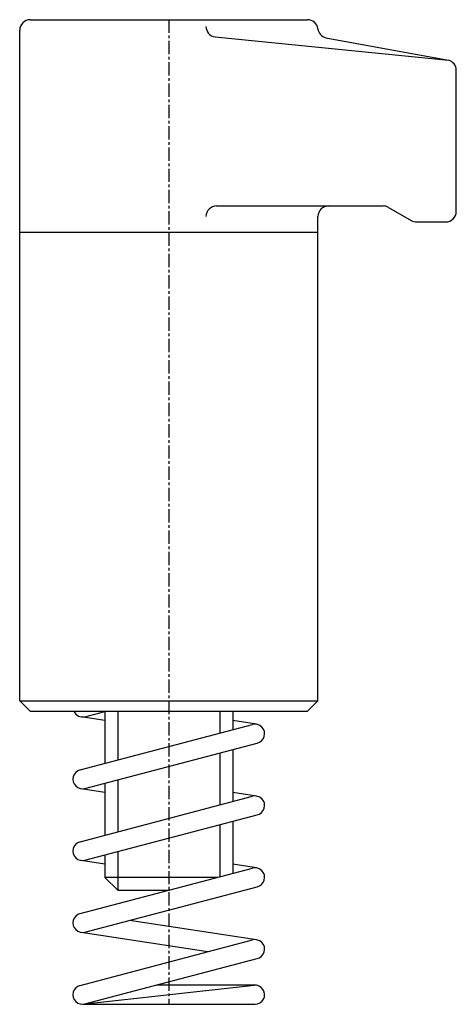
# Model space of a CAD drawing. Extents: x 226 to 267, y 332.5 to 425.
import ezdxf

# ---------------------------------------------------------------- set-up
doc = ezdxf.new("R2010")
doc.units = 0
doc.linetypes.add('CENTER', pattern=[2, 1.25, -0.25, 0.25, -0.25])
doc.layers.get('0').update_dxf_attribs({"linetype": 'CONTINUOUS'})
doc.layers.add('BRAUER-1', color=1, linetype='CENTER')

msp = doc.modelspace()

# ---------------------------------------------------------------- linework, layer by layer
for p, q in [((227, 425), (253.017946, 425)), ((226, 361), (226, 424)), ((244.350577, 423.376319), (266.258819, 421.198599)), ((254.741181, 423.301401), (266.258819, 421.198599)), ((267, 407), (267, 420.232673)), ((244.493385, 407.5), (255, 407.5)), ((255, 407.5), (260.133975, 407.5)), ((260.633975, 407.366025), (262.767949, 406.133974)), ((254, 361), (254, 406.5)), ((263.267949, 406), (266, 406)), ((254, 405.016661), (226, 405.016661)), ((226, 361), (227, 360)), ((226, 361), (254, 361)), ((254, 361), (253, 360)), ((253, 360), (227, 360)), ((232.129639, 359.50479), (234.006036, 360)), ((234.006036, 360), (234, 355.109976)), ((235.2, 360), (235.2, 355.426643)), ((244.8, 360), (244.8, 357.959976)), ((246, 360), (246, 358.276643)), ((234, 359.143724), (231.764077, 359.485323)), ((248.235923, 358.789677), (246, 359.131276)), ((231.670361, 354.495211), (247.870361, 358.77021)), ((232.129639, 352.75479), (248.303034, 357.023201)), ((246, 356.415394), (246, 351.526643)), ((244.8, 356.098695), (244.8, 351.209976)), ((235.2, 353.565106), (235.2, 348.676643)), ((234, 352.393724), (231.764077, 352.735323)), ((234, 353.248407), (234, 348.359976)), ((231.670361, 347.745211), (247.870361, 352.02021)), ((248.235923, 352.039677), (246, 352.381276)), ((232.129639, 346.00479), (248.303034, 350.273201)), ((244.8, 349.348695), (244.8, 344.459976)), ((246, 349.665394), (246, 344.776643)), ((234, 346.498407), (234, 344.4)), ((235.2, 346.815106), (235.2, 343.2)), ((231.670361, 340.995211), (247.870361, 345.27021)), ((234, 345.643724), (231.764077, 345.985323)), ((248.235923, 345.289677), (246, 345.631276)), ((244.572722, 344.4), (234, 344.4)), ((234, 344.4), (235.2, 343.2)), ((232.129639, 339.25479), (248.303034, 343.523201)), ((235.2, 343.2), (240.025354, 343.2)), ((248.235923, 338.539677), (236.319006, 340.360317)), ((243.680994, 337.414683), (231.764077, 339.235323)), ((231.670361, 334.245211), (247.870361, 338.52021)), ((232.129639, 332.50479), (248.303034, 336.773201)), ((231.9, 332.475), (248.005525, 334.270028)), ((248.1, 334.275), (238.837126, 334.275)), ((231.9, 332.475), (248.1, 332.475))]:
    msp.add_line(p, q)
for centre, radius, start, end in [((227, 424), 1, 90, 180), ((253.017946, 424), 1, 7.681343, 90), ((244.493385, 424.366069), 1, 180, 261.789676), ((255, 424.267327), 1, 187.681314, 255), ((266, 420.232673), 1, 0, 75.000005), ((244.493385, 406.5), 1, 90, 180), ((255, 406.5), 1, 90, 180), ((260.133975, 406.5), 1, 60.000001, 90), ((266, 407), 1, 270, 0), ((263.267949, 407), 1, 240.000017, 270), ((231.9, 360.375), 0.9, 204.624318, 284.782741), ((248.1, 357.9), 0.9, 283.037795, 104.782741), ((231.9, 353.625), 0.9, 104.782706, 284.782741), ((248.1, 351.15), 0.9, 283.037795, 104.782741), ((231.9, 346.875), 0.9, 104.782706, 284.782741), ((248.1, 344.4), 0.9, 283.037795, 104.782741), ((231.9, 340.125), 0.9, 104.782706, 284.782741), ((248.1, 337.65), 0.9, 283.037795, 104.782741), ((231.9, 333.375), 0.9, 104.782706, 284.782741), ((248.1, 333.375), 0.9, 270, 96.025564)]:
    msp.add_arc(centre, radius, start, end)
at = {"layer": 'BRAUER-1'}
msp.add_line((240, 425), (240, 332.475), dxfattribs=at)

doc.saveas('drawing.dxf')
